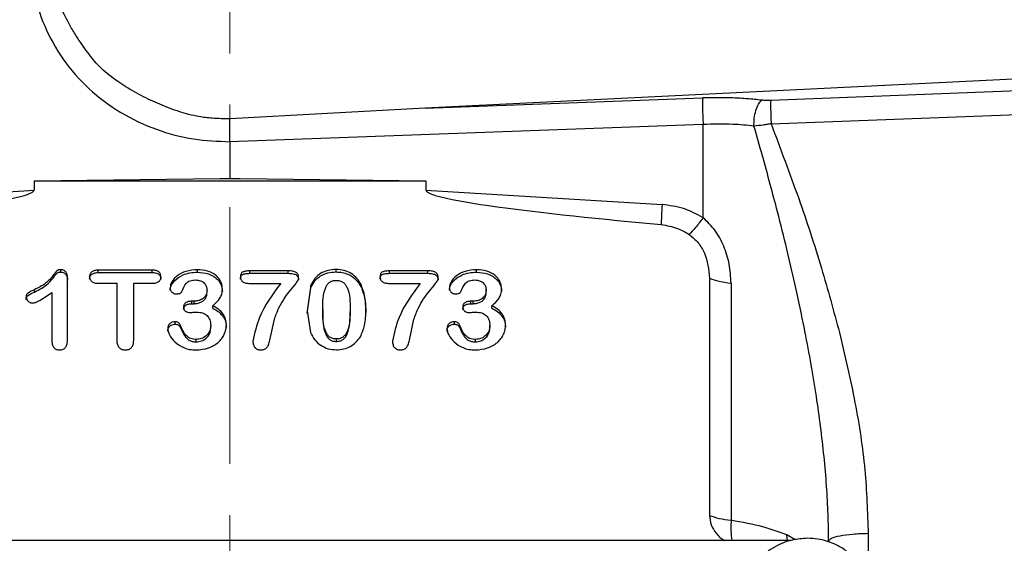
# Model space of a CAD drawing. Header units: inches. Extents: x 0.6 to 16.3, y 0.2 to 11.5.
# Tile 6 of 17: x 4.4 to 6.4, y 6.8 to 7.8. Entities that reach past the tile are written whole.
import ezdxf

# ---------------------------------------------------------------- set-up
doc = ezdxf.new("R2010")
doc.units = ezdxf.units.IN
doc.header["$MEASUREMENT"] = 0
doc.linetypes.add('CENTERX2', pattern=[0.8, 0.5, -0.1, 0.1, -0.1])
doc.styles.add('SLDTEXTSTYLE0', font='TXT', dxfattribs={"width": 0.75})
doc.dimstyles.new('SLDDIMSTYLE0', dxfattribs={"dimtxt": 0.137795, "dimasz": 0.14, "dimexe": 0, "dimexo": 0.0625, "dimgap": 0.034449, "dimtad": 0, "dimdec": 1, "dimlfac": 1.5, "dimrnd": 1e-09, "dimzin": 12, "dimdsep": 46, "dimtxsty": 'SLDTEXTSTYLE0', "dimblk1": 'CLOSED', "dimblk2": 'CLOSED', "dimsah": 1, "dimcen": 0.09, "dimadec": 0, "dimazin": 3, "dimtfac": 1, "dimtdec": 1, "dimtofl": 0, "dimtmove": 0, "dimatfit": 3, "dimldrblk": 'CLOSED', "dimfxl": 0, "dimfrac": 2, "dimtolj": 1, "dimtzin": 12, "dimarcsym": 0})

# ---------------------------------------------------------------- blocks, each defined once
blk = doc.blocks.new('_Closed')
at = {"color": 0, "linetype": 'ByBlock', "lineweight": -2}
for p, q in [((-1, 0.166667), (0, 0)), ((-1, 0.166667), (-1, -0.166667)), ((0, 0), (-1, -0.166667)), ((0, 0), (-1, 0))]:
    blk.add_line(p, q, dxfattribs=at)
blk = doc.blocks.new('_D_9')
at = {"color": 7, "linetype": 'Continuous', "lineweight": 0}
for p, q in [((2.653, 10.2858), (2.611, 10.2858)), ((2.611, 10.2858), (2.611, 10.067)), ((2.9584, 10.2858), (3.0004, 10.2858)), ((3.0004, 10.2858), (3.0004, 10.067)), ((1.3941, 7.5047), (1.3941, 10.1267)), ((4.8494, 9.9728), (4.8494, 10.1267)), ((1.3941, 10.0873), (2.4902, 10.0873)), ((4.8494, 10.0873), (3.1212, 10.0873)), ((2.611, 10.067), (2.653, 10.067)), ((3.0004, 10.067), (2.9584, 10.067))]:
    blk.add_line(p, q, dxfattribs=at)
at = {"color": 7, "linetype": 'Continuous', "lineweight": 18, "xscale": 0.14, "yscale": 0.14, "rotation": 180.0000000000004}
blk.add_blockref('_Closed', (1.3941, 10.0873), dxfattribs=at)
at = {"color": 7, "linetype": 'Continuous', "lineweight": 18, "xscale": 0.14, "yscale": 0.14}
blk.add_blockref('_Closed', (4.8494, 10.0873), dxfattribs=at)
at = {"color": 7, "linetype": 'Continuous', "lineweight": 18, "char_height": 0.1378, "attachment_point": 1, "style": 'SLDTEXTSTYLE0'}
for s, insert in [('132', (2.653, 10.2447)), ('5.2', (2.6784, 10.0385))]:
    blk.add_mtext(s, dxfattribs=dict(at, insert=insert))

msp = doc.modelspace()

# ---------------------------------------------------------------- linework, layer by layer
at = {"color": 7, "linetype": 'CENTERX2', "lineweight": 18}
msp.add_line((4.8494, 3.712), (4.8494, 9.9335), dxfattribs=at)
at = {"color": 7, "linetype": 'Continuous', "lineweight": 25}
for p, q in [((6.696, 7.6771), (5.2298, 7.6053)), ((6.696, 7.6511), (5.9033, 7.6201)), ((5.2298, 7.6053), (5.7709, 7.625)), ((5.2298, 7.6053), (4.8491, 7.5846)), ((5.904, 7.5747), (6.6967, 7.605)), ((5.7716, 7.5734), (4.8494, 7.5398)), ((5.7716, 7.3917), (5.7716, 7.5734)), ((4.8494, 7.5398), (4.8494, 7.469)), ((4.4676, 7.4633), (4.8295, 7.4678)), ((4.8295, 7.4678), (4.8494, 7.469)), ((4.8295, 7.4678), (4.8494, 7.468)), ((4.8494, 7.469), (4.8692, 7.4678)), ((4.8494, 7.468), (4.8494, 7.469)), ((4.8494, 7.468), (4.8692, 7.4678)), ((4.8692, 7.4678), (5.2312, 7.4633)), ((4.0071, 7.4173), (4.4676, 7.4455)), ((4.4676, 7.4633), (4.4676, 7.4455)), ((4.4676, 7.4633), (5.2312, 7.4633)), ((5.2312, 7.4633), (5.2312, 7.4455)), ((5.2312, 7.4455), (5.6916, 7.4173)), ((4.5198, 7.2857), (4.5198, 7.2905)), ((4.5329, 7.1549), (4.5329, 7.2744)), ((4.6981, 7.2895), (4.5926, 7.2895)), ((4.5926, 7.2847), (4.5926, 7.2895)), ((4.5926, 7.2847), (4.6981, 7.2847)), ((4.6981, 7.2847), (4.6981, 7.2895)), ((4.7859, 7.2855), (4.7859, 7.2902)), ((4.9629, 7.2881), (4.8884, 7.2881)), ((4.8884, 7.2833), (4.8884, 7.2881)), ((4.8884, 7.2833), (4.9629, 7.2833)), ((4.9629, 7.2833), (4.9629, 7.2881)), ((5.0561, 7.2859), (5.0561, 7.2907)), ((5.235, 7.2881), (5.1605, 7.2881)), ((5.1605, 7.2833), (5.1605, 7.2881)), ((5.1605, 7.2833), (5.235, 7.2833)), ((5.235, 7.2833), (5.235, 7.2881)), ((5.33, 7.2855), (5.33, 7.2902)), ((5.7842, 7.2738), (5.7842, 6.8116)), ((4.5926, 7.2639), (4.6288, 7.2639)), ((4.6288, 7.2639), (4.6288, 7.1528)), ((4.6619, 7.1528), (4.6619, 7.2639)), ((4.6619, 7.2639), (4.6981, 7.2639)), ((4.8884, 7.2636), (4.9483, 7.2636)), ((5.007, 7.2599), (4.9996, 7.2099)), ((4.9996, 7.2051), (5.007, 7.2552)), ((5.007, 7.2552), (5.007, 7.2599)), ((5.1055, 7.2555), (5.1055, 7.2603)), ((5.1605, 7.2636), (5.2203, 7.2636)), ((5.826, 7.2643), (5.826, 6.802)), ((4.4685, 7.2466), (4.4685, 7.2514)), ((4.5025, 7.2458), (4.5025, 7.1508)), ((4.8048, 7.246), (4.8048, 7.2508)), ((5.3489, 7.246), (5.3489, 7.2508)), ((4.7796, 7.2289), (4.775, 7.2289)), ((4.775, 7.2241), (4.775, 7.2289)), ((4.775, 7.2241), (4.7796, 7.2241)), ((4.7796, 7.2241), (4.7796, 7.2289)), ((4.8158, 7.2155), (4.8158, 7.2202)), ((5.3236, 7.2289), (5.3191, 7.2289)), ((5.3191, 7.2241), (5.3191, 7.2289)), ((5.3191, 7.2241), (5.3236, 7.2241)), ((5.3236, 7.2241), (5.3236, 7.2289)), ((5.3599, 7.2155), (5.3599, 7.2202)), ((4.9996, 7.2099), (5.0063, 7.168)), ((5.0303, 7.2129), (5.0303, 7.2081)), ((5.0834, 7.2137), (5.0834, 7.2089)), ((4.7427, 7.1842), (4.7427, 7.189)), ((4.7525, 7.1783), (4.7525, 7.1831)), ((4.8119, 7.1768), (4.8119, 7.1816)), ((4.9272, 7.1528), (4.9359, 7.1938)), ((5.1993, 7.1528), (5.2079, 7.1938)), ((5.2868, 7.1842), (5.2868, 7.189)), ((5.2966, 7.1783), (5.2966, 7.1831)), ((5.356, 7.1768), (5.356, 7.1816)), ((4.7837, 7.1497), (4.7837, 7.1544)), ((5.0568, 7.1505), (5.0568, 7.1553)), ((5.3278, 7.1497), (5.3278, 7.1544)), ((5.9429, 6.7628), (3.7558, 6.7628))]:
    msp.add_line(p, q, dxfattribs=at)
at = {"color": 8, "linetype": 'Continuous', "lineweight": 25}
for p, q in [((5.936, 6.7628), (5.9347, 6.7738)), ((5.9511, 6.7642), (5.9347, 6.7738)), ((6.0933, 6.7766), (6.0933, 6.7251))]:
    msp.add_line(p, q, dxfattribs=at)
at = {"color": 7, "linetype": 'Continuous', "lineweight": 25}
for points, knots in [([(4.461, 7.8988), (4.4623, 7.8767), (4.4649, 7.8311), (4.4865, 7.7637), (4.5223, 7.6991), (4.5727, 7.6416), (4.6348, 7.595), (4.7044, 7.5623), (4.7768, 7.5428), (4.8257, 7.5408), (4.8494, 7.5398)], [0, 0, 0, 0, 0.11652, 0.239992, 0.368582, 0.499903, 0.63124, 0.759875, 0.883411, 1, 1, 1, 1]), ([(4.8491, 7.5843), (4.8377, 7.5844), (4.8175, 7.5847), (4.7907, 7.5882), (4.7696, 7.5925), (4.7504, 7.5981), (4.7254, 7.6073), (4.6942, 7.6204), (4.6591, 7.6386), (4.6254, 7.6602), (4.5951, 7.6844), (4.5709, 7.7146), (4.5522, 7.7419), (4.5373, 7.7665), (4.5267, 7.7866), (4.5182, 7.8063), (4.5113, 7.8276), (4.508, 7.8425), (4.5062, 7.8506)], [0, 0, 0, 0, 0.0710973, 0.1252294, 0.1676678, 0.2053636, 0.2503402, 0.3341288, 0.418068, 0.4996141, 0.5878342, 0.6639424, 0.7500812, 0.8032929, 0.8521346, 0.8991267, 0.9446831, 1, 1, 1, 1]), ([(5.8856, 7.6207), (5.8765, 7.6217), (5.8583, 7.6236), (5.8297, 7.6252), (5.8005, 7.6258), (5.7807, 7.6253), (5.7709, 7.625)], [0, 0, 0, 0, 0.249999, 0.500002, 0.749994, 1, 1, 1, 1]), ([(5.8706, 7.5704), (5.8707, 7.5755), (5.8707, 7.5856), (5.874, 7.6008), (5.8791, 7.6137), (5.8834, 7.6184), (5.8856, 7.6207)], [0, 0, 0, 0, 0.250166, 0.5, 0.749834, 1, 1, 1, 1]), ([(5.9033, 7.6201), (5.9002, 7.62), (5.8941, 7.6199), (5.8884, 7.6204), (5.8856, 7.6207)], [0, 0, 0, 0, 0.4983127, 1, 1, 1, 1]), ([(5.9033, 7.6201), (5.9032, 7.6179), (5.903, 7.6136), (5.9031, 7.6023), (5.9034, 7.5887), (5.9038, 7.5794), (5.904, 7.5747)], [0, 0, 0, 0, 0.250115, 0.5, 0.749885, 1, 1, 1, 1]), ([(4.8494, 7.5398), (4.8493, 7.5437), (4.8493, 7.5516), (4.8491, 7.5641), (4.849, 7.5759), (4.8491, 7.5817), (4.8491, 7.5846)], [0, 0, 0, 0, 0.240908, 0.500322, 0.756906, 1, 1, 1, 1]), ([(5.8706, 7.5704), (5.8571, 7.5717), (5.8254, 7.5747), (5.7911, 7.5739), (5.7716, 7.5734)], [0, 0, 0, 0, 0.428425, 1, 1, 1, 1]), ([(5.904, 7.5747), (5.9014, 7.5742), (5.8962, 7.5733), (5.8848, 7.5716), (5.8764, 7.5709), (5.8706, 7.5704)], [0, 0, 0, 0, 0.222981, 0.458165, 1, 1, 1, 1]), ([(6.016, 6.7611), (6.0159, 6.7785), (6.0155, 6.8143), (6.0123, 6.8694), (6.0075, 6.9266), (6.0007, 6.985), (5.9923, 7.0446), (5.9821, 7.1063), (5.9714, 7.1638), (5.9606, 7.2165), (5.9489, 7.2701), (5.9343, 7.3325), (5.9182, 7.397), (5.9022, 7.4576), (5.8869, 7.5134), (5.8761, 7.5511), (5.8706, 7.5704)], [0, 0, 0, 0, 0.063078, 0.129607, 0.19961, 0.270265, 0.341801, 0.417142, 0.496299, 0.553761, 0.611985, 0.695612, 0.787208, 0.854724, 0.925655, 1, 1, 1, 1]), ([(5.904, 7.5747), (5.9222, 7.5264), (5.9572, 7.4338), (6.0021, 7.2978), (6.0259, 7.2097), (6.0373, 7.1679)], [0, 0, 0, 0, 0.364547, 0.69769, 1, 1, 1, 1]), ([(4.0091, 7.3783), (4.1229, 7.3891), (4.2665, 7.4027), (4.4168, 7.4262), (4.4552, 7.4366), (4.4648, 7.4414), (4.4669, 7.4436), (4.4675, 7.4448), (4.4675, 7.4453), (4.4676, 7.4455)], [0, 0, 0, 0, 0.73527, 0.927818, 0.977745, 0.991719, 0.996359, 0.998259, 1, 1, 1, 1]), ([(5.2312, 7.4455), (5.2312, 7.4453), (5.2313, 7.4448), (5.2318, 7.4436), (5.234, 7.4414), (5.2435, 7.4366), (5.2819, 7.4262), (5.4322, 7.4027), (5.5759, 7.3891), (5.6897, 7.3783)], [0, 0, 0, 0, 0.001741, 0.003641, 0.008281, 0.022255, 0.072182, 0.26473, 1, 1, 1, 1]), ([(5.7716, 7.3917), (5.7591, 7.3984), (5.7342, 7.4119), (5.7058, 7.4155), (5.6916, 7.4173)], [0, 0, 0, 0, 0.499976, 1, 1, 1, 1]), ([(5.7716, 7.3917), (5.7665, 7.3849), (5.7565, 7.3713), (5.7484, 7.3632), (5.7444, 7.3591)], [0, 0, 0, 0, 0.500117, 1, 1, 1, 1]), ([(5.826, 7.2643), (5.8254, 7.2766), (5.824, 7.3009), (5.8128, 7.336), (5.7962, 7.3676), (5.7796, 7.3838), (5.7716, 7.3917)], [0, 0, 0, 0, 0.2653219, 0.5226501, 0.7687642, 1, 1, 1, 1]), ([(5.6897, 7.3783), (5.7007, 7.3765), (5.7203, 7.3733), (5.737, 7.3634), (5.7444, 7.3591)], [0, 0, 0, 0, 0.562261, 1, 1, 1, 1]), ([(5.7444, 7.3591), (5.7505, 7.354), (5.7629, 7.3436), (5.7795, 7.3149), (5.7823, 7.2905), (5.7842, 7.2738)], [0, 0, 0, 0, 0.240081, 0.482631, 1, 1, 1, 1]), ([(4.5198, 7.2905), (4.5183, 7.2904), (4.5162, 7.2904), (4.5138, 7.2895), (4.5117, 7.288), (4.5089, 7.2841), (4.5021, 7.2755), (4.49, 7.2619), (4.4761, 7.2551), (4.4685, 7.2514)], [0, 0, 0, 0, 0.065831, 0.09088, 0.112224, 0.18139, 0.31076, 0.624943, 1, 1, 1, 1]), ([(4.4685, 7.2466), (4.478, 7.2516), (4.4946, 7.2603), (4.5062, 7.2759), (4.5119, 7.2833), (4.5137, 7.2847), (4.5162, 7.2856), (4.5183, 7.2857), (4.5198, 7.2857)], [0, 0, 0, 0, 0.476188, 0.8308566, 0.8866704, 0.9048849, 0.9350447, 1, 1, 1, 1]), ([(4.5329, 7.2744), (4.5327, 7.2767), (4.5325, 7.2808), (4.5301, 7.2855), (4.5275, 7.2881), (4.5252, 7.2895), (4.5226, 7.2903), (4.5207, 7.2904), (4.5198, 7.2905)], [0, 0, 0, 0, 0.297933, 0.548323, 0.662981, 0.772252, 0.882517, 1, 1, 1, 1]), ([(4.5198, 7.2857), (4.5215, 7.2856), (4.5239, 7.2853), (4.5268, 7.2838), (4.5288, 7.2821), (4.5306, 7.2798), (4.5325, 7.2757), (4.5327, 7.2721), (4.5329, 7.2697)], [0, 0, 0, 0, 0.204734, 0.302495, 0.402966, 0.53506, 0.675051, 1, 1, 1, 1]), ([(4.5926, 7.2895), (4.5902, 7.2894), (4.5867, 7.2892), (4.5825, 7.2877), (4.5801, 7.2862), (4.5781, 7.2843), (4.5768, 7.282), (4.5759, 7.2795), (4.5758, 7.2777), (4.5758, 7.2767)], [0, 0, 0, 0, 0.295736, 0.422285, 0.540328, 0.652678, 0.762832, 0.87679, 1, 1, 1, 1]), ([(4.5758, 7.2719), (4.5759, 7.2736), (4.5761, 7.276), (4.5777, 7.2788), (4.5793, 7.2808), (4.5817, 7.2825), (4.5861, 7.2844), (4.5899, 7.2846), (4.5926, 7.2847)], [0, 0, 0, 0, 0.21304, 0.311914, 0.410894, 0.539977, 0.677146, 1, 1, 1, 1]), ([(4.5758, 7.2767), (4.576, 7.2749), (4.5762, 7.2723), (4.578, 7.2693), (4.5799, 7.2673), (4.5823, 7.2658), (4.5865, 7.2642), (4.5901, 7.264), (4.5926, 7.2639)], [0, 0, 0, 0, 0.231706, 0.340424, 0.451074, 0.567355, 0.69442, 1, 1, 1, 1]), ([(4.715, 7.2767), (4.7149, 7.2785), (4.7146, 7.2811), (4.7128, 7.2841), (4.7109, 7.2861), (4.7085, 7.2877), (4.7043, 7.2892), (4.7007, 7.2894), (4.6981, 7.2895)], [0, 0, 0, 0, 0.2277164, 0.335919, 0.4467931, 0.5636177, 0.6914758, 1, 1, 1, 1]), ([(4.6981, 7.2847), (4.701, 7.2846), (4.705, 7.2844), (4.7095, 7.2823), (4.7123, 7.2801), (4.7146, 7.2765), (4.7149, 7.2735), (4.715, 7.2719)], [0, 0, 0, 0, 0.351167, 0.48114, 0.607126, 0.797339, 1, 1, 1, 1]), ([(4.6981, 7.2639), (4.7006, 7.264), (4.7042, 7.2642), (4.7084, 7.2658), (4.7109, 7.2673), (4.7127, 7.2692), (4.7146, 7.2723), (4.7149, 7.2749), (4.715, 7.2767)], [0, 0, 0, 0, 0.304735, 0.432184, 0.549218, 0.660036, 0.768681, 1, 1, 1, 1]), ([(4.7859, 7.2902), (4.7783, 7.2897), (4.7642, 7.2887), (4.7468, 7.2797), (4.7375, 7.2696), (4.7335, 7.2613), (4.7331, 7.2572), (4.7329, 7.2554)], [0, 0, 0, 0, 0.319783, 0.59199, 0.81823, 0.914479, 1, 1, 1, 1]), ([(4.7329, 7.2506), (4.733, 7.2523), (4.7334, 7.2559), (4.7363, 7.2625), (4.7435, 7.2719), (4.756, 7.2801), (4.7714, 7.2848), (4.781, 7.2852), (4.7859, 7.2855)], [0, 0, 0, 0, 0.076947, 0.162001, 0.322259, 0.595571, 0.791423, 1, 1, 1, 1]), ([(4.8346, 7.2526), (4.8345, 7.2552), (4.8342, 7.2603), (4.8315, 7.2676), (4.8273, 7.2741), (4.8193, 7.2818), (4.8053, 7.2889), (4.7926, 7.2898), (4.7859, 7.2902)], [0, 0, 0, 0, 0.117385, 0.231573, 0.34588, 0.464155, 0.715758, 1, 1, 1, 1]), ([(4.7859, 7.2855), (4.7932, 7.2849), (4.8046, 7.2841), (4.8172, 7.278), (4.8244, 7.2724), (4.8298, 7.266), (4.8339, 7.2577), (4.8344, 7.2511), (4.8346, 7.2478)], [0, 0, 0, 0, 0.307697, 0.477919, 0.593167, 0.703865, 0.849393, 1, 1, 1, 1]), ([(4.8884, 7.2881), (4.8858, 7.288), (4.8812, 7.2878), (4.8757, 7.2866), (4.8724, 7.2847), (4.8709, 7.2826), (4.8699, 7.2798), (4.8699, 7.2778), (4.8698, 7.2767)], [0, 0, 0, 0, 0.305757, 0.54454, 0.645827, 0.748383, 0.863677, 1, 1, 1, 1]), ([(4.8698, 7.2719), (4.8699, 7.273), (4.8699, 7.2749), (4.8707, 7.2775), (4.8721, 7.2795), (4.8752, 7.2818), (4.8809, 7.283), (4.8858, 7.2832), (4.8884, 7.2833)], [0, 0, 0, 0, 0.128264, 0.237656, 0.33463, 0.428247, 0.689442, 1, 1, 1, 1]), ([(4.8698, 7.2767), (4.8699, 7.2757), (4.87, 7.2737), (4.8708, 7.2709), (4.8723, 7.2685), (4.8753, 7.2659), (4.8808, 7.2639), (4.8857, 7.2637), (4.8884, 7.2636)], [0, 0, 0, 0, 0.127454, 0.241374, 0.347669, 0.453532, 0.692037, 1, 1, 1, 1]), ([(4.9359, 7.1938), (4.9386, 7.2013), (4.9437, 7.2151), (4.954, 7.2328), (4.9653, 7.2482), (4.9752, 7.2595), (4.9812, 7.268), (4.9829, 7.272), (4.9831, 7.2738), (4.9832, 7.2746)], [0, 0, 0, 0, 0.2576312, 0.4704578, 0.6466313, 0.8617283, 0.9432493, 0.9743152, 1, 1, 1, 1]), ([(4.9832, 7.2746), (4.9832, 7.2757), (4.9831, 7.2778), (4.9822, 7.2807), (4.9806, 7.2832), (4.9784, 7.2851), (4.9755, 7.2865), (4.9704, 7.2879), (4.966, 7.288), (4.9629, 7.2881)], [0, 0, 0, 0, 0.12618, 0.237282, 0.339087, 0.439004, 0.548012, 0.675696, 1, 1, 1, 1]), ([(4.9629, 7.2833), (4.9661, 7.2832), (4.9706, 7.2831), (4.9759, 7.2815), (4.9788, 7.2801), (4.9808, 7.2781), (4.9828, 7.2748), (4.9831, 7.2718), (4.9832, 7.2698)], [0, 0, 0, 0, 0.336117, 0.467141, 0.578578, 0.673908, 0.772055, 1, 1, 1, 1]), ([(5.0561, 7.2907), (5.0506, 7.2904), (5.0401, 7.2898), (5.0257, 7.2835), (5.014, 7.2734), (5.0094, 7.2646), (5.007, 7.2599)], [0, 0, 0, 0, 0.259733, 0.500065, 0.740209, 1, 1, 1, 1]), ([(5.007, 7.2552), (5.0094, 7.2598), (5.014, 7.2687), (5.0257, 7.2787), (5.0401, 7.285), (5.0506, 7.2856), (5.0561, 7.2859)], [0, 0, 0, 0, 0.2599028, 0.5000825, 0.740157, 1, 1, 1, 1]), ([(5.1055, 7.2603), (5.1029, 7.2649), (5.098, 7.2736), (5.0862, 7.2835), (5.072, 7.2897), (5.0615, 7.2904), (5.0561, 7.2907)], [0, 0, 0, 0, 0.262944, 0.502785, 0.74319, 1, 1, 1, 1]), ([(5.0561, 7.2859), (5.0602, 7.2858), (5.0682, 7.2854), (5.0817, 7.2812), (5.0959, 7.2719), (5.1022, 7.2611), (5.1055, 7.2555)], [0, 0, 0, 0, 0.195927, 0.37919, 0.675676, 1, 1, 1, 1]), ([(5.1605, 7.2881), (5.1579, 7.288), (5.1532, 7.2878), (5.1477, 7.2866), (5.1445, 7.2847), (5.1429, 7.2826), (5.142, 7.2798), (5.1419, 7.2778), (5.1419, 7.2767)], [0, 0, 0, 0, 0.305757, 0.54454, 0.645827, 0.748383, 0.863677, 1, 1, 1, 1]), ([(5.1419, 7.2719), (5.1419, 7.273), (5.142, 7.2749), (5.1428, 7.2775), (5.1441, 7.2795), (5.1473, 7.2818), (5.153, 7.283), (5.1578, 7.2832), (5.1605, 7.2833)], [0, 0, 0, 0, 0.128264, 0.237656, 0.33463, 0.428247, 0.689442, 1, 1, 1, 1]), ([(5.1419, 7.2767), (5.1419, 7.2757), (5.142, 7.2737), (5.1429, 7.2709), (5.1444, 7.2685), (5.1473, 7.2659), (5.1529, 7.2639), (5.1577, 7.2637), (5.1605, 7.2636)], [0, 0, 0, 0, 0.127454, 0.241374, 0.347669, 0.453532, 0.692037, 1, 1, 1, 1]), ([(5.2079, 7.1938), (5.2107, 7.2013), (5.2157, 7.2151), (5.226, 7.2328), (5.2373, 7.2482), (5.2472, 7.2595), (5.2533, 7.268), (5.255, 7.272), (5.2552, 7.2738), (5.2553, 7.2746)], [0, 0, 0, 0, 0.257631, 0.470458, 0.646631, 0.861728, 0.943249, 0.974315, 1, 1, 1, 1]), ([(5.2553, 7.2746), (5.2552, 7.2757), (5.2551, 7.2778), (5.2542, 7.2807), (5.2527, 7.2832), (5.2505, 7.2851), (5.2476, 7.2865), (5.2424, 7.2879), (5.2381, 7.288), (5.235, 7.2881)], [0, 0, 0, 0, 0.12618, 0.237282, 0.339087, 0.439004, 0.548012, 0.675696, 1, 1, 1, 1]), ([(5.235, 7.2833), (5.2382, 7.2832), (5.2427, 7.2831), (5.248, 7.2815), (5.2508, 7.2801), (5.2529, 7.2781), (5.2549, 7.2748), (5.2551, 7.2718), (5.2553, 7.2698)], [0, 0, 0, 0, 0.336117, 0.467141, 0.578578, 0.673908, 0.772055, 1, 1, 1, 1]), ([(5.33, 7.2902), (5.3224, 7.2897), (5.3083, 7.2887), (5.2909, 7.2797), (5.2816, 7.2696), (5.2776, 7.2613), (5.2772, 7.2572), (5.277, 7.2554)], [0, 0, 0, 0, 0.319783, 0.59199, 0.81823, 0.914479, 1, 1, 1, 1]), ([(5.277, 7.2506), (5.2771, 7.2523), (5.2775, 7.2559), (5.2804, 7.2625), (5.2875, 7.2719), (5.3001, 7.2801), (5.3155, 7.2848), (5.325, 7.2852), (5.33, 7.2855)], [0, 0, 0, 0, 0.076947, 0.162001, 0.322259, 0.595571, 0.791423, 1, 1, 1, 1]), ([(5.3787, 7.2526), (5.3786, 7.2552), (5.3783, 7.2603), (5.3756, 7.2676), (5.3714, 7.2741), (5.3634, 7.2818), (5.3494, 7.2889), (5.3367, 7.2898), (5.33, 7.2902)], [0, 0, 0, 0, 0.117385, 0.231573, 0.34588, 0.464155, 0.715758, 1, 1, 1, 1]), ([(5.33, 7.2855), (5.3373, 7.2849), (5.3487, 7.2841), (5.3613, 7.278), (5.3685, 7.2724), (5.3739, 7.266), (5.378, 7.2577), (5.3785, 7.2511), (5.3787, 7.2478)], [0, 0, 0, 0, 0.307697, 0.477919, 0.593167, 0.703865, 0.849393, 1, 1, 1, 1]), ([(4.7329, 7.2554), (4.733, 7.2536), (4.7333, 7.2511), (4.7349, 7.2482), (4.737, 7.2459), (4.7397, 7.2441), (4.7426, 7.2432), (4.744, 7.2431), (4.7448, 7.243)], [0, 0, 0, 0, 0.277755, 0.406604, 0.535941, 0.776145, 0.887959, 1, 1, 1, 1]), ([(4.7555, 7.2476), (4.7579, 7.2535), (4.7608, 7.2605), (4.7676, 7.2668), (4.7736, 7.2698), (4.779, 7.2701), (4.7828, 7.2703)], [0, 0, 0, 0, 0.495092, 0.599393, 0.7153, 1, 1, 1, 1]), ([(4.7828, 7.2703), (4.7859, 7.2701), (4.7904, 7.2698), (4.7957, 7.2672), (4.7999, 7.2638), (4.8039, 7.2584), (4.8045, 7.2533), (4.8048, 7.2508)], [0, 0, 0, 0, 0.271425, 0.396173, 0.520868, 0.760631, 1, 1, 1, 1]), ([(4.9483, 7.2636), (4.9324, 7.2422), (4.9067, 7.2078), (4.8976, 7.167), (4.8941, 7.1514)], [0, 0, 0, 0, 0.619417, 1, 1, 1, 1]), ([(5.0303, 7.2129), (5.0302, 7.2276), (5.0302, 7.2447), (5.039, 7.2618), (5.0437, 7.2664), (5.0498, 7.2692), (5.0542, 7.2695), (5.0565, 7.2696)], [0, 0, 0, 0, 0.630876, 0.731076, 0.819834, 0.906222, 1, 1, 1, 1]), ([(5.0565, 7.2696), (5.0589, 7.2695), (5.0635, 7.2692), (5.0697, 7.2664), (5.0745, 7.2617), (5.0836, 7.2451), (5.0835, 7.2282), (5.0834, 7.2137)], [0, 0, 0, 0, 0.0985825, 0.1873718, 0.2757504, 0.3788912, 1, 1, 1, 1]), ([(5.1141, 7.2117), (5.1139, 7.2211), (5.1137, 7.2377), (5.108, 7.2535), (5.1055, 7.2603)], [0, 0, 0, 0, 0.564535, 1, 1, 1, 1]), ([(5.1055, 7.2555), (5.108, 7.2487), (5.1137, 7.2329), (5.1139, 7.2163), (5.1141, 7.2069)], [0, 0, 0, 0, 0.435601, 1, 1, 1, 1]), ([(5.2203, 7.2636), (5.2044, 7.2422), (5.1787, 7.2078), (5.1696, 7.167), (5.1662, 7.1514)], [0, 0, 0, 0, 0.619417, 1, 1, 1, 1]), ([(5.277, 7.2554), (5.2771, 7.2536), (5.2774, 7.2511), (5.279, 7.2482), (5.2811, 7.2459), (5.2838, 7.2441), (5.2867, 7.2432), (5.2881, 7.2431), (5.2889, 7.243)], [0, 0, 0, 0, 0.277755, 0.406604, 0.535941, 0.776145, 0.887959, 1, 1, 1, 1]), ([(5.2996, 7.2476), (5.302, 7.2535), (5.3049, 7.2605), (5.3117, 7.2668), (5.3177, 7.2698), (5.3231, 7.2701), (5.3269, 7.2703)], [0, 0, 0, 0, 0.495092, 0.599393, 0.7153, 1, 1, 1, 1]), ([(5.3269, 7.2703), (5.33, 7.2701), (5.3345, 7.2698), (5.3398, 7.2672), (5.344, 7.2638), (5.348, 7.2584), (5.3486, 7.2533), (5.3489, 7.2508)], [0, 0, 0, 0, 0.271425, 0.396173, 0.520868, 0.760631, 1, 1, 1, 1]), ([(4.4685, 7.2514), (4.464, 7.2496), (4.4589, 7.2475), (4.4542, 7.2435), (4.4526, 7.2409), (4.4524, 7.2386), (4.4523, 7.237)], [0, 0, 0, 0, 0.604463, 0.696155, 0.788954, 1, 1, 1, 1]), ([(4.4523, 7.2322), (4.4524, 7.2338), (4.4526, 7.2361), (4.4542, 7.2387), (4.4588, 7.2427), (4.464, 7.2448), (4.4685, 7.2466)], [0, 0, 0, 0, 0.210704, 0.30359, 0.395484, 1, 1, 1, 1]), ([(4.4523, 7.237), (4.4525, 7.2355), (4.4529, 7.2325), (4.4557, 7.2288), (4.4589, 7.2265), (4.4619, 7.2256), (4.4634, 7.2255), (4.4642, 7.2254)], [0, 0, 0, 0, 0.250077, 0.506967, 0.758575, 0.878069, 1, 1, 1, 1]), ([(4.4642, 7.2254), (4.4663, 7.2258), (4.4714, 7.2266), (4.4845, 7.2335), (4.4947, 7.2405), (4.5025, 7.2458)], [0, 0, 0, 0, 0.140467, 0.350882, 1, 1, 1, 1]), ([(4.7448, 7.243), (4.746, 7.2431), (4.7483, 7.2432), (4.7515, 7.2441), (4.7537, 7.2453), (4.7549, 7.2466), (4.7553, 7.2473), (4.7555, 7.2476)], [0, 0, 0, 0, 0.2947417, 0.5598793, 0.7910366, 0.8964297, 1, 1, 1, 1]), ([(4.8048, 7.2508), (4.8047, 7.2491), (4.8045, 7.2459), (4.8031, 7.2414), (4.8007, 7.2375), (4.7963, 7.2334), (4.7892, 7.2297), (4.7828, 7.2292), (4.7796, 7.2289)], [0, 0, 0, 0, 0.139171, 0.265713, 0.385766, 0.506466, 0.747667, 1, 1, 1, 1]), ([(4.7796, 7.2241), (4.7822, 7.2243), (4.7873, 7.2246), (4.7939, 7.2273), (4.799, 7.2308), (4.8024, 7.2351), (4.8045, 7.2403), (4.8047, 7.244), (4.8048, 7.246)], [0, 0, 0, 0, 0.203367, 0.39611, 0.548492, 0.689544, 0.836345, 1, 1, 1, 1]), ([(4.8158, 7.2202), (4.821, 7.2247), (4.8285, 7.2312), (4.8341, 7.2431), (4.8344, 7.2493), (4.8346, 7.2526)], [0, 0, 0, 0, 0.511327, 0.744649, 1, 1, 1, 1]), ([(5.2889, 7.243), (5.2901, 7.2431), (5.2924, 7.2432), (5.2956, 7.2441), (5.2977, 7.2453), (5.299, 7.2466), (5.2994, 7.2473), (5.2996, 7.2476)], [0, 0, 0, 0, 0.294742, 0.559879, 0.791037, 0.89643, 1, 1, 1, 1]), ([(5.3489, 7.2508), (5.3488, 7.2491), (5.3486, 7.2459), (5.3472, 7.2414), (5.3448, 7.2375), (5.3404, 7.2334), (5.3333, 7.2297), (5.3269, 7.2292), (5.3236, 7.2289)], [0, 0, 0, 0, 0.139171, 0.265713, 0.385766, 0.506466, 0.747667, 1, 1, 1, 1]), ([(5.3236, 7.2241), (5.3263, 7.2243), (5.3314, 7.2246), (5.338, 7.2273), (5.3431, 7.2308), (5.3465, 7.2351), (5.3485, 7.2403), (5.3488, 7.244), (5.3489, 7.246)], [0, 0, 0, 0, 0.203367, 0.39611, 0.548492, 0.689544, 0.836345, 1, 1, 1, 1]), ([(5.3599, 7.2202), (5.3651, 7.2247), (5.3726, 7.2312), (5.3782, 7.2431), (5.3785, 7.2493), (5.3787, 7.2526)], [0, 0, 0, 0, 0.5113269, 0.7446495, 1, 1, 1, 1]), ([(4.775, 7.2289), (4.7727, 7.2288), (4.7693, 7.2287), (4.7653, 7.2273), (4.763, 7.226), (4.7612, 7.2243), (4.7599, 7.2223), (4.7591, 7.2202), (4.759, 7.2186), (4.759, 7.2178)], [0, 0, 0, 0, 0.314013, 0.444845, 0.563862, 0.674453, 0.780199, 0.886845, 1, 1, 1, 1]), ([(4.759, 7.213), (4.7591, 7.2144), (4.7594, 7.217), (4.7616, 7.22), (4.7641, 7.2219), (4.7684, 7.2238), (4.7722, 7.224), (4.775, 7.2241)], [0, 0, 0, 0, 0.191302, 0.374836, 0.498364, 0.627325, 1, 1, 1, 1]), ([(4.759, 7.2178), (4.7591, 7.2163), (4.7593, 7.214), (4.7608, 7.2114), (4.7623, 7.2098), (4.7642, 7.2085), (4.7674, 7.2072), (4.7701, 7.2071), (4.7719, 7.207)], [0, 0, 0, 0, 0.250412, 0.364556, 0.47815, 0.593628, 0.715983, 1, 1, 1, 1]), ([(4.8425, 7.1829), (4.8422, 7.1867), (4.8416, 7.1942), (4.8362, 7.2046), (4.8274, 7.2136), (4.8198, 7.2179), (4.8158, 7.2202)], [0, 0, 0, 0, 0.239833, 0.472821, 0.720214, 1, 1, 1, 1]), ([(4.8158, 7.2155), (4.8198, 7.2132), (4.8274, 7.2088), (4.8361, 7.1998), (4.8416, 7.1894), (4.8422, 7.1819), (4.8425, 7.1782)], [0, 0, 0, 0, 0.2797436, 0.5271444, 0.7601597, 1, 1, 1, 1]), ([(5.3191, 7.2289), (5.3168, 7.2288), (5.3134, 7.2287), (5.3094, 7.2273), (5.3071, 7.226), (5.3053, 7.2243), (5.304, 7.2223), (5.3032, 7.2202), (5.3031, 7.2186), (5.3031, 7.2178)], [0, 0, 0, 0, 0.3140126, 0.4448449, 0.5638624, 0.6744525, 0.7801986, 0.8868452, 1, 1, 1, 1]), ([(5.3031, 7.213), (5.3032, 7.2144), (5.3035, 7.217), (5.3057, 7.22), (5.3082, 7.2219), (5.3125, 7.2238), (5.3163, 7.224), (5.3191, 7.2241)], [0, 0, 0, 0, 0.191302, 0.374836, 0.498364, 0.627325, 1, 1, 1, 1]), ([(5.3031, 7.2178), (5.3032, 7.2163), (5.3034, 7.214), (5.3049, 7.2114), (5.3064, 7.2098), (5.3083, 7.2085), (5.3115, 7.2072), (5.3141, 7.2071), (5.316, 7.207)], [0, 0, 0, 0, 0.250412, 0.364556, 0.47815, 0.593628, 0.715983, 1, 1, 1, 1]), ([(5.3866, 7.1829), (5.3863, 7.1867), (5.3857, 7.1942), (5.3802, 7.2046), (5.3715, 7.2136), (5.3639, 7.2179), (5.3599, 7.2202)], [0, 0, 0, 0, 0.2398333, 0.4728209, 0.7202138, 1, 1, 1, 1]), ([(5.3599, 7.2155), (5.3639, 7.2132), (5.3715, 7.2088), (5.3802, 7.1998), (5.3857, 7.1894), (5.3863, 7.1819), (5.3866, 7.1782)], [0, 0, 0, 0, 0.279744, 0.527144, 0.76016, 1, 1, 1, 1]), ([(4.7719, 7.207), (4.7727, 7.207), (4.7747, 7.2071), (4.779, 7.2075), (4.7826, 7.2077), (4.7849, 7.2078)], [0, 0, 0, 0, 0.167874, 0.465205, 1, 1, 1, 1]), ([(4.7849, 7.2078), (4.7887, 7.2075), (4.7943, 7.2071), (4.8009, 7.204), (4.8049, 7.201), (4.808, 7.1971), (4.8112, 7.1907), (4.8116, 7.1853), (4.8119, 7.1816)], [0, 0, 0, 0, 0.259951, 0.377314, 0.493119, 0.609791, 0.729943, 1, 1, 1, 1]), ([(5.0568, 7.1553), (5.0544, 7.1554), (5.05, 7.1557), (5.0439, 7.1586), (5.0391, 7.1634), (5.03, 7.1806), (5.0301, 7.1979), (5.0303, 7.2129)], [0, 0, 0, 0, 0.093757, 0.179927, 0.268215, 0.371434, 1, 1, 1, 1]), ([(5.0303, 7.2081), (5.0301, 7.1932), (5.03, 7.1758), (5.0391, 7.1586), (5.0439, 7.1539), (5.05, 7.1509), (5.0544, 7.1507), (5.0568, 7.1505)], [0, 0, 0, 0, 0.628557, 0.731666, 0.82006, 0.906245, 1, 1, 1, 1]), ([(5.0834, 7.2137), (5.0836, 7.1987), (5.0838, 7.1812), (5.0748, 7.1638), (5.07, 7.1588), (5.0638, 7.1557), (5.0592, 7.1554), (5.0568, 7.1553)], [0, 0, 0, 0, 0.624426, 0.728797, 0.817035, 0.904355, 1, 1, 1, 1]), ([(5.0568, 7.1505), (5.0592, 7.1507), (5.0638, 7.151), (5.07, 7.154), (5.0748, 7.159), (5.0838, 7.1764), (5.0836, 7.1939), (5.0834, 7.2089)], [0, 0, 0, 0, 0.095519, 0.1829662, 0.2711071, 0.3755766, 1, 1, 1, 1]), ([(5.1036, 7.1598), (5.1068, 7.1671), (5.114, 7.1837), (5.114, 7.2017), (5.1141, 7.2117)], [0, 0, 0, 0, 0.444403, 1, 1, 1, 1]), ([(5.316, 7.207), (5.3167, 7.207), (5.3188, 7.2071), (5.3231, 7.2075), (5.3266, 7.2077), (5.329, 7.2078)], [0, 0, 0, 0, 0.167874, 0.465205, 1, 1, 1, 1]), ([(5.329, 7.2078), (5.3328, 7.2075), (5.3384, 7.2071), (5.345, 7.204), (5.3489, 7.201), (5.3521, 7.1971), (5.3553, 7.1907), (5.3557, 7.1853), (5.356, 7.1816)], [0, 0, 0, 0, 0.259951, 0.377314, 0.493119, 0.609791, 0.729943, 1, 1, 1, 1]), ([(4.7427, 7.189), (4.7408, 7.1888), (4.737, 7.1885), (4.7328, 7.186), (4.7304, 7.1834), (4.7285, 7.1802), (4.7283, 7.1774), (4.7281, 7.1756)], [0, 0, 0, 0, 0.2538097, 0.4961658, 0.6177738, 0.7386988, 1, 1, 1, 1]), ([(4.7281, 7.1708), (4.7282, 7.1723), (4.7284, 7.1752), (4.7308, 7.1794), (4.7343, 7.1823), (4.7386, 7.1839), (4.7413, 7.1841), (4.7427, 7.1842)], [0, 0, 0, 0, 0.211325, 0.405401, 0.643623, 0.816179, 1, 1, 1, 1]), ([(4.7525, 7.1831), (4.7521, 7.1839), (4.7512, 7.1856), (4.7487, 7.1874), (4.7459, 7.1887), (4.7438, 7.1889), (4.7427, 7.189)], [0, 0, 0, 0, 0.232209, 0.486543, 0.747724, 1, 1, 1, 1]), ([(4.7427, 7.1842), (4.7437, 7.1841), (4.7457, 7.1839), (4.7486, 7.1827), (4.7512, 7.1809), (4.7521, 7.1791), (4.7525, 7.1783)], [0, 0, 0, 0, 0.241543, 0.488813, 0.755125, 1, 1, 1, 1]), ([(4.7837, 7.1544), (4.78, 7.1547), (4.7747, 7.1551), (4.7685, 7.1583), (4.7597, 7.166), (4.7558, 7.1753), (4.7525, 7.1831)], [0, 0, 0, 0, 0.231043, 0.336188, 0.441297, 1, 1, 1, 1]), ([(4.7525, 7.1783), (4.7549, 7.1729), (4.758, 7.1658), (4.764, 7.1575), (4.769, 7.1529), (4.7761, 7.1501), (4.7811, 7.1498), (4.7837, 7.1497)], [0, 0, 0, 0, 0.391867, 0.524527, 0.683004, 0.832737, 1, 1, 1, 1]), ([(4.7834, 7.1339), (4.7917, 7.1346), (4.8073, 7.1359), (4.8241, 7.1458), (4.8337, 7.1559), (4.8387, 7.1643), (4.8419, 7.1735), (4.8423, 7.1798), (4.8425, 7.1829)], [0, 0, 0, 0, 0.2788509, 0.5314833, 0.6519581, 0.7694251, 0.8849594, 1, 1, 1, 1]), ([(4.8119, 7.1816), (4.8118, 7.1796), (4.8116, 7.1758), (4.8092, 7.1687), (4.8036, 7.1613), (4.7942, 7.1555), (4.7872, 7.1548), (4.7837, 7.1544)], [0, 0, 0, 0, 0.14114, 0.273659, 0.530201, 0.769849, 1, 1, 1, 1]), ([(4.7837, 7.1497), (4.7872, 7.15), (4.794, 7.1508), (4.8028, 7.156), (4.8085, 7.1627), (4.8115, 7.17), (4.8117, 7.1745), (4.8119, 7.1768)], [0, 0, 0, 0, 0.234085, 0.449574, 0.679578, 0.835271, 1, 1, 1, 1]), ([(5.2868, 7.189), (5.2849, 7.1888), (5.281, 7.1885), (5.2769, 7.186), (5.2745, 7.1834), (5.2726, 7.1802), (5.2724, 7.1774), (5.2722, 7.1756)], [0, 0, 0, 0, 0.2538097, 0.4961658, 0.6177738, 0.7386988, 1, 1, 1, 1]), ([(5.2722, 7.1708), (5.2723, 7.1723), (5.2725, 7.1752), (5.2748, 7.1794), (5.2784, 7.1823), (5.2827, 7.1839), (5.2854, 7.1841), (5.2868, 7.1842)], [0, 0, 0, 0, 0.2113247, 0.4054005, 0.6436229, 0.8161791, 1, 1, 1, 1]), ([(5.2966, 7.1831), (5.2962, 7.1839), (5.2953, 7.1856), (5.2928, 7.1874), (5.29, 7.1887), (5.2878, 7.1889), (5.2868, 7.189)], [0, 0, 0, 0, 0.232209, 0.486543, 0.747724, 1, 1, 1, 1]), ([(5.2868, 7.1842), (5.2878, 7.1841), (5.2898, 7.1839), (5.2927, 7.1827), (5.2952, 7.1809), (5.2962, 7.1791), (5.2966, 7.1783)], [0, 0, 0, 0, 0.241543, 0.488813, 0.755125, 1, 1, 1, 1]), ([(5.3278, 7.1544), (5.3241, 7.1547), (5.3188, 7.1551), (5.3126, 7.1583), (5.3038, 7.166), (5.2999, 7.1753), (5.2966, 7.1831)], [0, 0, 0, 0, 0.231043, 0.336188, 0.441297, 1, 1, 1, 1]), ([(5.2966, 7.1783), (5.299, 7.1729), (5.3021, 7.1658), (5.3081, 7.1575), (5.3131, 7.1529), (5.3202, 7.1501), (5.3252, 7.1498), (5.3278, 7.1497)], [0, 0, 0, 0, 0.391867, 0.524527, 0.683004, 0.832737, 1, 1, 1, 1]), ([(5.3275, 7.1339), (5.3358, 7.1346), (5.3514, 7.1359), (5.3682, 7.1458), (5.3778, 7.1559), (5.3828, 7.1643), (5.386, 7.1735), (5.3864, 7.1798), (5.3866, 7.1829)], [0, 0, 0, 0, 0.278851, 0.531483, 0.651958, 0.769425, 0.884959, 1, 1, 1, 1]), ([(5.356, 7.1816), (5.3559, 7.1796), (5.3557, 7.1758), (5.3533, 7.1687), (5.3477, 7.1613), (5.3383, 7.1555), (5.3312, 7.1548), (5.3278, 7.1544)], [0, 0, 0, 0, 0.1411401, 0.273659, 0.5302011, 0.7698493, 1, 1, 1, 1]), ([(5.3278, 7.1497), (5.3313, 7.15), (5.3381, 7.1508), (5.3469, 7.156), (5.3525, 7.1627), (5.3555, 7.17), (5.3558, 7.1745), (5.356, 7.1768)], [0, 0, 0, 0, 0.2340851, 0.4495737, 0.6795776, 0.8352706, 1, 1, 1, 1]), ([(4.7281, 7.1756), (4.7283, 7.1738), (4.7288, 7.1696), (4.7328, 7.1604), (4.7418, 7.1481), (4.7564, 7.139), (4.771, 7.1345), (4.7792, 7.1341), (4.7834, 7.1339)], [0, 0, 0, 0, 0.074943, 0.172343, 0.408292, 0.682926, 0.83581, 1, 1, 1, 1]), ([(5.0063, 7.168), (5.0089, 7.1631), (5.0138, 7.1535), (5.026, 7.1427), (5.0407, 7.1354), (5.0516, 7.1346), (5.057, 7.1342)], [0, 0, 0, 0, 0.261751, 0.510701, 0.753859, 1, 1, 1, 1]), ([(5.057, 7.1342), (5.0618, 7.1345), (5.0712, 7.1351), (5.0842, 7.1404), (5.0956, 7.1485), (5.1009, 7.156), (5.1036, 7.1598)], [0, 0, 0, 0, 0.250944, 0.495298, 0.741992, 1, 1, 1, 1]), ([(5.2722, 7.1756), (5.2724, 7.1738), (5.2729, 7.1696), (5.2769, 7.1604), (5.2859, 7.1481), (5.3004, 7.139), (5.3151, 7.1345), (5.3233, 7.1341), (5.3275, 7.1339)], [0, 0, 0, 0, 0.074943, 0.172343, 0.408292, 0.682926, 0.83581, 1, 1, 1, 1]), ([(6.0373, 7.1679), (6.048, 7.1224), (6.0688, 7.0338), (6.0889, 6.9027), (6.0918, 6.8179), (6.0933, 6.7766)], [0, 0, 0, 0, 0.3518933, 0.6847445, 1, 1, 1, 1]), ([(4.5025, 7.1508), (4.5026, 7.1483), (4.5028, 7.1448), (4.5047, 7.1406), (4.5065, 7.1382), (4.5088, 7.1363), (4.5124, 7.1344), (4.5155, 7.1341), (4.5176, 7.1339)], [0, 0, 0, 0, 0.296685, 0.42298, 0.54079, 0.653372, 0.763987, 1, 1, 1, 1]), ([(4.5176, 7.1339), (4.5188, 7.134), (4.5211, 7.1341), (4.5243, 7.1351), (4.527, 7.1368), (4.5301, 7.1402), (4.5325, 7.1464), (4.5327, 7.1518), (4.5329, 7.1549)], [0, 0, 0, 0, 0.116767, 0.223187, 0.325835, 0.431989, 0.678712, 1, 1, 1, 1]), ([(4.6288, 7.1528), (4.629, 7.15), (4.6292, 7.146), (4.6313, 7.1413), (4.6333, 7.1386), (4.6359, 7.1365), (4.6398, 7.1344), (4.6432, 7.1341), (4.6455, 7.1339)], [0, 0, 0, 0, 0.301328, 0.428614, 0.546812, 0.659379, 0.769153, 1, 1, 1, 1]), ([(4.6455, 7.1339), (4.6477, 7.1341), (4.6511, 7.1344), (4.6549, 7.1365), (4.6574, 7.1385), (4.6595, 7.1412), (4.6615, 7.1459), (4.6617, 7.1499), (4.6619, 7.1528)], [0, 0, 0, 0, 0.228011, 0.336816, 0.448612, 0.566184, 0.693992, 1, 1, 1, 1]), ([(4.8941, 7.1514), (4.8943, 7.1489), (4.8945, 7.1452), (4.8963, 7.1409), (4.8981, 7.1384), (4.9003, 7.1364), (4.9029, 7.1349), (4.9059, 7.1341), (4.908, 7.134), (4.9091, 7.1339)], [0, 0, 0, 0, 0.300275, 0.427804, 0.546033, 0.658004, 0.767144, 0.879331, 1, 1, 1, 1]), ([(4.9091, 7.1339), (4.9113, 7.1341), (4.9145, 7.1343), (4.9183, 7.1362), (4.9217, 7.1388), (4.9251, 7.1445), (4.9265, 7.1497), (4.9272, 7.1528)], [0, 0, 0, 0, 0.218252, 0.319393, 0.42084, 0.663191, 1, 1, 1, 1]), ([(5.1662, 7.1514), (5.1663, 7.1489), (5.1665, 7.1452), (5.1683, 7.1409), (5.1701, 7.1384), (5.1723, 7.1364), (5.175, 7.1349), (5.178, 7.1341), (5.1801, 7.134), (5.1812, 7.1339)], [0, 0, 0, 0, 0.300275, 0.427804, 0.546033, 0.658004, 0.767144, 0.879331, 1, 1, 1, 1]), ([(5.1812, 7.1339), (5.1834, 7.1341), (5.1866, 7.1343), (5.1903, 7.1362), (5.1938, 7.1388), (5.1972, 7.1445), (5.1985, 7.1497), (5.1993, 7.1528)], [0, 0, 0, 0, 0.218252, 0.319393, 0.42084, 0.663191, 1, 1, 1, 1]), ([(5.7842, 6.8116), (5.7848, 6.8053), (5.7861, 6.7927), (5.7963, 6.7763), (5.806, 6.7659), (5.8129, 6.7631), (5.8137, 6.7628)], [0, 0, 0, 0, 0.3229311, 0.6410818, 0.9599176, 1, 1, 1, 1]), ([(5.826, 6.802), (5.8259, 6.7969), (5.8255, 6.7867), (5.8261, 6.7739), (5.8269, 6.7658), (5.8277, 6.763), (5.8278, 6.7628)], [0, 0, 0, 0, 0.323331, 0.646914, 0.970141, 1, 1, 1, 1]), ([(5.9347, 6.7738), (5.9197, 6.7792), (5.8873, 6.7908), (5.8475, 6.7981), (5.826, 6.802)], [0, 0, 0, 0, 0.461896, 1, 1, 1, 1]), ([(6.016, 6.7611), (6.0172, 6.7631), (6.0196, 6.7671), (6.0372, 6.7721), (6.0627, 6.7757), (6.0831, 6.7763), (6.0933, 6.7766)], [0, 0, 0, 0, 0.250161, 0.5, 0.749839, 1, 1, 1, 1]), ([(5.9747, 6.7669), (5.9649, 6.7662), (5.9511, 6.7654), (5.9316, 6.7598), (5.9157, 6.7532), (5.8982, 6.7425), (5.882, 6.7282), (5.868, 6.7103), (5.8577, 6.6892), (5.8522, 6.6708), (5.8522, 6.6597), (5.8522, 6.6567)], [0, 0, 0, 0, 0.158631, 0.222132, 0.327655, 0.437699, 0.556421, 0.681591, 0.812817, 0.950271, 1, 1, 1, 1]), ([(6.0541, 6.7388), (6.0516, 6.741), (6.0435, 6.748), (6.029, 6.7554), (6.0118, 6.7618), (5.9943, 6.766), (5.9816, 6.7665), (5.9747, 6.7669)], [0, 0, 0, 0, 0.118049, 0.37838, 0.56115, 0.761614, 1, 1, 1, 1])]:
    msp.add_open_spline(points, degree=3, knots=knots, dxfattribs=at)
for points in [[(5.7709, 7.625), (5.7707, 7.6226), (5.7704, 7.6177), (5.7704, 7.6044), (5.7708, 7.5887), (5.7713, 7.5785), (5.7716, 7.5734)], [(5.6916, 7.4173), (5.6912, 7.4095), (5.6903, 7.3939), (5.6899, 7.3835), (5.6897, 7.3783)], [(5.7842, 7.2738), (5.7901, 7.2717), (5.8019, 7.2673), (5.818, 7.2653), (5.826, 7.2643)], [(5.7842, 6.8116), (5.7901, 6.8094), (5.8019, 6.8051), (5.818, 6.8031), (5.826, 6.802)]]:
    msp.add_open_spline(points, degree=3, dxfattribs=at)

# ---------------------------------------------------------------- dimensions: what is measured, and where the dimension line sits
at = {"color": 7, "linetype": 'Continuous', "lineweight": 18}
dim = msp.add_linear_dim(base=(4.8494, 10.0873), p1=(1.3941, 7.4653), p2=(4.8494, 9.9335), dimstyle='SLDDIMSTYLE0', dxfattribs=at)
dim.commit()
dim.dimension.update_dxf_attribs({"geometry": '_D_9', "text_midpoint": (2.8057, 10.0873), "dimtype": 160})

doc.saveas('drawing.dxf')
